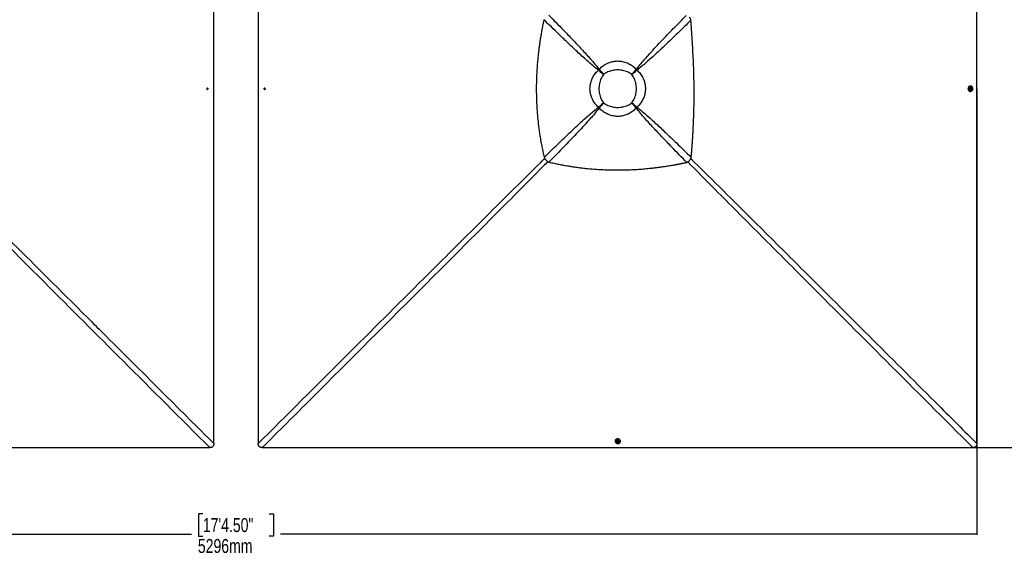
# Model space of a CAD drawing. Header units: millimetres. Extents: x 20 to 19631, y 28 to 16288.
# Tile 64 of 124: x 4621 to 11660, y 9194 to 13040. Entities that reach past the tile are written whole.
import ezdxf

# ---------------------------------------------------------------- set-up
doc = ezdxf.new("R2010")
doc.units = ezdxf.units.MM
doc.header["$LTSCALE"] = 2
doc.layers.add('COMPONENT_GEOMETRY', color=7, linetype='Continuous')
doc.styles.add('SLDTEXTSTYLE0', font='TXT', dxfattribs={"width": 0.75})
doc.dimstyles.new('SLDDIMSTYLE0', dxfattribs={"dimtxt": 100, "dimasz": 6.604, "dimexe": 0, "dimexo": 0.0625, "dimgap": 25, "dimtad": 0, "dimtih": 1, "dimtoh": 1, "dimdec": 0, "dimrnd": 1e-09, "dimzin": 12, "dimdsep": 46, "dimtxsty": 'SLDTEXTSTYLE0', "dimsah": 1, "dimcen": 0.09, "dimadec": 0, "dimazin": 3, "dimtfac": 1, "dimtdec": 0, "dimtofl": 0, "dimtmove": 0, "dimatfit": 3, "dimfxl": 1, "dimfrac": 2, "dimtolj": 1, "dimtzin": 12, "dimarcsym": 0})
doc.dimstyles.new('SLDDIMSTYLE1', dxfattribs={"dimtxt": 100, "dimasz": 6.604, "dimexe": 0, "dimexo": 0.0625, "dimgap": 25, "dimtad": 0, "dimtih": 1, "dimtoh": 1, "dimdec": 1, "dimrnd": 1e-09, "dimzin": 12, "dimdsep": 46, "dimtxsty": 'SLDTEXTSTYLE0', "dimsah": 1, "dimcen": 0.09, "dimadec": 0, "dimazin": 3, "dimtfac": 1, "dimtdec": 1, "dimtofl": 0, "dimtmove": 0, "dimatfit": 3, "dimfxl": 1, "dimfrac": 2, "dimtolj": 1, "dimtzin": 12, "dimarcsym": 0})

# ---------------------------------------------------------------- blocks, each defined once
blk = doc.blocks.new('_D')
at = {"layer": 'COMPONENT_GEOMETRY', "color": 7}
for p, q in [((8897.8, 15116), (12188.9, 15116)), ((12182.6, 15116), (12182.6, 12711.8)), ((11982.5, 12691.5), (11952, 12691.5)), ((11952, 12691.5), (11952, 12532.7)), ((12382.7, 12691.5), (12413.1, 12691.5)), ((12413.1, 12691.5), (12413.1, 12532.7)), ((11952, 12532.7), (11982.5, 12532.7)), ((12413.1, 12532.7), (12382.7, 12532.7)), ((12182.6, 9978.9), (12182.6, 12383.1)), ((8897.8, 9978.9), (12188.9, 9978.9))]:
    blk.add_line(p, q, dxfattribs=at)
for points in [[(12182.6, 15116), (12181.6, 15109.4), (12183.6, 15109.4)], [(12182.6, 9978.9), (12183.6, 9985.5), (12181.6, 9985.5)]]:
    blk.add_solid(points, dxfattribs=at)
at = {"layer": 'COMPONENT_GEOMETRY', "color": 7, "char_height": 100, "attachment_point": 1, "style": 'SLDTEXTSTYLE0'}
for s, insert in [('8\'5.12"', (11982.5, 12661.6)), ('2569mm', (11909.8, 12512))]:
    blk.add_mtext(s, dxfattribs=dict(at, insert=insert))
blk = doc.blocks.new('_D_1')
at = {"layer": 'COMPONENT_GEOMETRY', "color": 7}
for p, q in [((872, 12544.9), (872, 9354.5)), ((11463.9, 12544.9), (11463.9, 9354.5)), ((5930.9, 9504.9), (5900.5, 9504.9)), ((5900.5, 9504.9), (5900.5, 9346.1)), ((6404.9, 9504.9), (6435.4, 9504.9)), ((6435.4, 9504.9), (6435.4, 9346.1)), ((872, 9360.9), (5849.7, 9360.9)), ((5900.5, 9346.1), (5930.9, 9346.1)), ((6435.4, 9346.1), (6404.9, 9346.1)), ((11463.9, 9360.9), (6486.2, 9360.9))]:
    blk.add_line(p, q, dxfattribs=at)
for points in [[(872, 9360.9), (878.6, 9359.9), (878.6, 9361.9)], [(11463.9, 9360.9), (11457.3, 9361.9), (11457.3, 9359.9)]]:
    blk.add_solid(points, dxfattribs=at)
at = {"layer": 'COMPONENT_GEOMETRY', "color": 7, "char_height": 100, "attachment_point": 1, "style": 'SLDTEXTSTYLE0'}
for s, insert in [('17\'4.50"', (5930.9, 9475.1)), ('5296mm', (5895.2, 9325.4))]:
    blk.add_mtext(s, dxfattribs=dict(at, insert=insert))
blk = doc.blocks.new('_D_2')
at = {"layer": 'COMPONENT_GEOMETRY', "color": 7}
for p, q in [((7072.8, 16178.8), (13410.4, 16178.8)), ((13404, 16178.8), (13404, 13243.2)), ((13167, 13222.9), (13136.6, 13222.9)), ((13136.6, 13222.9), (13136.6, 13064.1)), ((13641.1, 13222.9), (13671.5, 13222.9)), ((13671.5, 13222.9), (13671.5, 13064.1)), ((13136.6, 13064.1), (13167, 13064.1)), ((13671.5, 13064.1), (13641.1, 13064.1)), ((13404, 9978.9), (13404, 12914.5)), ((8897.8, 9978.9), (13410.4, 9978.9))]:
    blk.add_line(p, q, dxfattribs=at)
for points in [[(13404, 16178.8), (13403, 16172.2), (13405.1, 16172.2)], [(13404, 9978.9), (13405.1, 9985.5), (13403, 9985.5)]]:
    blk.add_solid(points, dxfattribs=at)
at = {"layer": 'COMPONENT_GEOMETRY', "color": 7, "char_height": 100, "attachment_point": 1, "style": 'SLDTEXTSTYLE0'}
for s, insert in [('10\'2.05"', (13167, 13193)), ('3100mm', (13131.3, 13043.4))]:
    blk.add_mtext(s, dxfattribs=dict(at, insert=insert))

msp = doc.modelspace()

# ---------------------------------------------------------------- linework, layer by layer
at = {"color": 7, "linetype": 'Continuous', "lineweight": 25}
for p, q in [((8759.7, 12678.08), (8758.56, 12678.99)), ((8764.68, 12683.06), (8763.77, 12684.19)), ((9021.7, 12675.11), (9021.7, 12675.11)), ((9025.1, 12671.71), (9025.09, 12671.71)), ((9028.07, 12683.07), (9028.98, 12684.21)), ((9033.06, 12678.09), (9034.2, 12679)), ((8795.08, 12647.67), (8795.08, 12647.67)), ((8997.66, 12647.67), (8997.66, 12647.67)), ((5960.34, 12544.22), (5960.59, 12547.68)), ((5962.84, 12542.25), (5960.34, 12544.22)), ((5960.59, 12547.68), (5963.33, 12549.16)), ((5962.71, 12542.99), (5962.23, 12542.73)), ((5962.44, 12548.68), (5963.09, 12548.17)), ((5964.09, 12543.73), (5962.71, 12542.99)), ((5965.59, 12543.73), (5962.84, 12542.25)), ((5963.09, 12548.17), (5964.34, 12547.18)), ((5963.33, 12549.16), (5965.83, 12547.18)), ((5964.21, 12545.45), (5964.09, 12543.73)), ((5964.09, 12543.73), (5965.59, 12543.73)), ((5964.34, 12547.18), (5964.21, 12545.45)), ((5964.34, 12547.18), (5965.83, 12547.18)), ((5965.83, 12547.18), (5965.59, 12543.73)), ((6370.03, 12544.22), (6370.28, 12547.67)), ((6372.53, 12542.25), (6370.03, 12544.22)), ((6371.53, 12544.22), (6370.03, 12544.22)), ((6370.28, 12547.67), (6373.03, 12549.16)), ((6371.78, 12547.67), (6370.28, 12547.67)), ((6371.53, 12544.22), (6371.65, 12545.94)), ((6372.78, 12543.23), (6371.53, 12544.22)), ((6371.65, 12545.94), (6371.78, 12547.67)), ((6371.78, 12547.67), (6373.15, 12548.41)), ((6375.28, 12543.74), (6372.53, 12542.25)), ((6373.42, 12542.73), (6372.78, 12543.23)), ((6373.03, 12549.16), (6375.53, 12547.19)), ((6373.15, 12548.41), (6373.64, 12548.68)), ((6375.53, 12547.19), (6375.28, 12543.74)), ((11418.64, 12564.5), (11416.97, 12564.5)), ((11418.56, 12544.23), (11418.81, 12547.68)), ((11421.06, 12542.26), (11418.56, 12544.23)), ((11419.03, 12555.2), (11418.66, 12555.2)), ((11418.71, 12536.2), (11419.07, 12536.2)), ((11418.81, 12547.68), (11421.56, 12549.16)), ((11420.95, 12542.99), (11420.46, 12542.73)), ((11420.67, 12548.68), (11421.32, 12548.17)), ((11422.33, 12543.73), (11420.95, 12542.99)), ((11423.82, 12543.74), (11421.06, 12542.26)), ((11421.32, 12548.17), (11422.57, 12547.19)), ((11421.56, 12549.16), (11424.06, 12547.19)), ((11422.45, 12545.46), (11422.33, 12543.73)), ((11422.33, 12543.73), (11423.82, 12543.74)), ((11422.57, 12547.19), (11422.45, 12545.46)), ((11422.57, 12547.19), (11424.06, 12547.19)), ((11424.06, 12547.19), (11423.82, 12543.74)), ((11417.06, 12526.9), (11418.73, 12526.9)), ((8759.68, 12414.68), (8758.55, 12413.77)), ((8764.67, 12409.69), (8763.76, 12408.56)), ((8767.65, 12421.06), (8767.65, 12421.06)), ((8771.05, 12417.66), (8771.04, 12417.66)), ((8795.08, 12445.1), (8795.08, 12445.1)), ((8997.66, 12445.1), (8997.66, 12445.1)), ((9028.08, 12409.68), (9028.99, 12408.54)), ((9033.07, 12414.67), (9034.21, 12413.76)), ((8384.41, 12034.65), (8384.3, 12034.76)), ((8878.26, 10025.78), (8878.25, 10024.11)), ((8887.55, 10024.09), (8887.55, 10023.73)), ((8893.59, 10021.69), (8895.56, 10024.19)), ((8895.08, 10018.94), (8893.59, 10021.69)), ((8894.34, 10021.8), (8894.07, 10022.3)), ((8895.08, 10020.43), (8894.34, 10021.8)), ((8895.08, 10020.43), (8895.08, 10018.94)), ((8896.81, 10020.3), (8895.08, 10020.43)), ((8898.53, 10018.69), (8895.08, 10018.94)), ((8895.56, 10024.19), (8899.01, 10023.94)), ((8898.53, 10020.18), (8896.81, 10020.3)), ((8899.52, 10021.43), (8898.53, 10020.18)), ((8900.5, 10021.19), (8898.53, 10018.69)), ((8898.53, 10020.18), (8898.53, 10018.69)), ((8899.01, 10023.94), (8900.5, 10021.19)), ((8900.02, 10022.07), (8899.52, 10021.43)), ((8906.55, 10023.68), (8906.55, 10024.04)), ((8915.85, 10024.02), (8915.86, 10025.69))]:
    msp.add_line(p, q, dxfattribs=at)
at = {"color": 8, "linetype": 'Continuous', "lineweight": 25}
for p, q in [((8767.66, 12671.7), (8759.98, 12678.35)), ((8764.4, 12682.78), (8771.05, 12675.1)), ((9021.7, 12675.11), (9028.35, 12682.79)), ((9032.79, 12678.36), (9025.1, 12671.71)), ((8759.93, 12414.43), (8767.65, 12421.06)), ((8771.04, 12417.66), (8764.4, 12409.97)), ((9028.36, 12409.96), (9021.7, 12417.65)), ((9025.11, 12421.05), (9032.79, 12414.39))]:
    msp.add_line(p, q, dxfattribs=at)
at = {"color": 7, "linetype": 'Continuous', "lineweight": 25, "flags": 128}
for points in [[(11463.87, 12547.45), (11463.87, 13188.05), (11463.89, 13828.64), (11463.92, 14458), (11463.96, 15087.35)], [(6009.13, 12547.45), (6009.14, 13188.05), (6009.15, 13828.64), (6009.18, 14458.01), (6009.21, 15031.36)], [(6326.65, 15031.36), (6326.69, 14458.01), (6326.71, 13828.64), (6326.73, 13188.05), (6326.74, 12547.45)], [(5967.24, 12545.31), (5967.05, 12547.16), (5966.26, 12548.78), (5964.99, 12549.93), (5963.43, 12550.44), (5961.81, 12550.23), (5960.39, 12549.33), (5959.38, 12547.88), (5958.93, 12546.09), (5959.12, 12544.25), (5959.91, 12542.63), (5961.18, 12541.48), (5962.75, 12540.97), (5964.36, 12541.18), (5965.78, 12542.08), (5966.79, 12543.53), (5967.24, 12545.31)], [(5962.17, 12542.78), (5962.39, 12542.84), (5962.71, 12542.99)], [(6009.22, 10007.53), (6009.2, 10322.21), (6009.18, 10636.89), (6009.17, 10951.57), (6009.15, 11266.25), (6009.14, 11586.55), (6009.14, 11906.85), (6009.13, 12227.15), (6009.13, 12547.45)], [(6326.74, 12547.45), (6326.73, 11906.85), (6326.71, 11266.25), (6326.69, 10636.89), (6326.65, 10007.53)], [(6368.63, 12546.09), (6368.81, 12544.25), (6369.6, 12542.63), (6370.88, 12541.48), (6372.44, 12540.97), (6374.06, 12541.18), (6375.48, 12542.09), (6376.49, 12543.54), (6376.93, 12545.32), (6376.75, 12547.16), (6375.96, 12548.78), (6374.68, 12549.93), (6373.12, 12550.44), (6371.51, 12550.23), (6370.08, 12549.32), (6369.07, 12547.87), (6368.63, 12546.09)], [(6373.7, 12548.63), (6373.47, 12548.56), (6373.15, 12548.41)], [(11416.97, 12564.5), (11416.32, 12564.48), (11413.11, 12563.97), (11410.05, 12562.75), (11407.27, 12560.88), (11404.85, 12558.43), (11402.9, 12555.48), (11401.5, 12552.16), (11400.69, 12548.59), (11400.51, 12544.91), (11400.97, 12541.27), (11402.04, 12537.79), (11403.68, 12534.61), (11405.84, 12531.86), (11408.43, 12529.64), (11411.35, 12528.04), (11414.48, 12527.12), (11417.06, 12526.9)], [(11422.59, 12527.43), (11425.65, 12528.65), (11428.44, 12530.52), (11430.85, 12532.97), (11432.8, 12535.92), (11434.2, 12539.24), (11435.01, 12542.81), (11435.19, 12546.49), (11434.74, 12550.14), (11433.67, 12553.61), (11432.02, 12556.79), (11429.86, 12559.54), (11427.27, 12561.76), (11424.36, 12563.36), (11421.22, 12564.28), (11417.99, 12564.49), (11414.78, 12563.97), (11411.73, 12562.76), (11408.94, 12560.89), (11406.52, 12558.43), (11404.58, 12555.49), (11403.17, 12552.17), (11402.36, 12548.6), (11402.18, 12544.92), (11402.64, 12541.27), (11403.71, 12537.79), (11405.35, 12534.62), (11407.51, 12531.87), (11410.1, 12529.65), (11413.02, 12528.05), (11416.15, 12527.13), (11419.39, 12526.92), (11422.59, 12527.43)], [(11418.66, 12555.2), (11416.54, 12554.89), (11414.44, 12553.89), (11412.66, 12552.28), (11411.33, 12550.19), (11410.54, 12547.76), (11410.35, 12545.19), (11410.79, 12542.65), (11411.8, 12540.33), (11413.33, 12538.42), (11415.26, 12537.04), (11417.44, 12536.31), (11418.71, 12536.2)], [(11426.75, 12549.36), (11426.51, 12549.96), (11425.22, 12552.09), (11423.48, 12553.75), (11421.41, 12554.81), (11419.16, 12555.2), (11416.9, 12554.89), (11414.81, 12553.89), (11413.03, 12552.28), (11411.69, 12550.19), (11410.9, 12547.77), (11410.72, 12545.19), (11411.15, 12542.65), (11412.17, 12540.33), (11413.7, 12538.42), (11415.62, 12537.04), (11417.8, 12536.31), (11420.08, 12536.27), (11422.27, 12536.94), (11424.23, 12538.25), (11425.8, 12540.12), (11426.77, 12542.09)], [(11425.47, 12545.32), (11425.29, 12547.16), (11424.49, 12548.78), (11423.22, 12549.93), (11421.65, 12550.44), (11420.04, 12550.23), (11418.61, 12549.33), (11417.6, 12547.88), (11417.15, 12546.1), (11417.34, 12544.26), (11418.13, 12542.64), (11419.41, 12541.48), (11420.97, 12540.98), (11422.59, 12541.19), (11424.01, 12542.09), (11425.03, 12543.54), (11425.47, 12545.32)], [(11420.4, 12542.78), (11420.63, 12542.85), (11420.95, 12542.99)], [(11463.96, 10007.55), (11463.92, 10636.9), (11463.89, 11266.25), (11463.87, 11906.85), (11463.87, 12547.45)], [(8915.86, 10025.69), (8915.84, 10026.44), (8915.32, 10029.64), (8914.1, 10032.7), (8912.22, 10035.49), (8909.77, 10037.9), (8906.82, 10039.85), (8903.5, 10041.25), (8899.93, 10042.06), (8896.25, 10042.24), (8892.6, 10041.79), (8889.12, 10040.72), (8885.95, 10039.07), (8883.2, 10036.91), (8880.99, 10034.33), (8879.39, 10031.41), (8878.48, 10028.27), (8878.26, 10025.78)], [(8878.79, 10020.16), (8880.01, 10017.11), (8881.88, 10014.32), (8884.34, 10011.9), (8887.29, 10009.96), (8890.61, 10008.55), (8894.18, 10007.74), (8897.86, 10007.56), (8901.51, 10008.02), (8904.99, 10009.09), (8908.16, 10010.73), (8910.9, 10012.89), (8913.12, 10015.48), (8914.71, 10018.4), (8915.63, 10021.53), (8915.83, 10024.77), (8915.32, 10027.97), (8914.09, 10031.03), (8912.22, 10033.82), (8909.76, 10036.23), (8906.81, 10038.18), (8903.49, 10039.58), (8899.92, 10040.39), (8896.24, 10040.57), (8892.59, 10040.12), (8889.12, 10039.05), (8885.94, 10037.4), (8883.2, 10035.24), (8880.99, 10032.65), (8879.39, 10029.74), (8878.47, 10026.6), (8878.27, 10023.37), (8878.79, 10020.16)], [(8906.55, 10024.04), (8906.23, 10026.21), (8905.23, 10028.31), (8903.62, 10030.09), (8901.53, 10031.43), (8899.1, 10032.22), (8896.52, 10032.4), (8893.98, 10031.97), (8891.67, 10030.95), (8889.76, 10029.42), (8888.39, 10027.49), (8887.66, 10025.31), (8887.55, 10024.09)], [(8900.67, 10015.98), (8901.31, 10016.24), (8903.45, 10017.53), (8905.1, 10019.27), (8906.16, 10021.35), (8906.55, 10023.59), (8906.23, 10025.85), (8905.23, 10027.95), (8903.62, 10029.73), (8901.53, 10031.06), (8899.1, 10031.85), (8896.52, 10032.04), (8893.98, 10031.61), (8891.67, 10030.59), (8889.76, 10029.06), (8888.39, 10027.13), (8887.66, 10024.95), (8887.62, 10022.68), (8888.29, 10020.48), (8889.61, 10018.52), (8891.47, 10016.95), (8893.4, 10016)], [(8896.66, 10017.28), (8898.5, 10017.47), (8900.12, 10018.26), (8901.27, 10019.53), (8901.78, 10021.1), (8901.57, 10022.72), (8900.66, 10024.14), (8899.21, 10025.15), (8897.43, 10025.6), (8895.59, 10025.41), (8893.97, 10024.62), (8892.82, 10023.35), (8892.31, 10021.78), (8892.52, 10020.16), (8893.43, 10018.74), (8894.88, 10017.73), (8896.66, 10017.28)], [(8894.12, 10022.36), (8894.19, 10022.12), (8894.34, 10021.8)], [(3440.56, 9978.88), (4081.16, 9978.88), (4721.76, 9978.86), (5351.11, 9978.83), (5980.46, 9978.8)], [(6355.4, 9978.8), (6984.76, 9978.83), (7614.11, 9978.86), (8254.71, 9978.88), (8895.3, 9978.88)], [(8895.3, 9978.88), (9535.9, 9978.88), (10176.5, 9978.86), (10805.85, 9978.83), (11435.2, 9978.8)]]:
    msp.add_lwpolyline(points, dxfattribs=at)
at = {"color": 7, "linetype": 'Continuous', "lineweight": 25}
for centre, radius, start, end in [((8940.64, 12502.11), 253.85, 134.168895, 135.831105), ((8933.86, 12508.89), 242.81, 134.168895, 135.831105), ((8886.41, 12556.35), 165.55, 134.168895, 135.831105), ((8906.38, 12556.4), 165.49, 44.167458, 45.831732), ((8906.44, 12556.36), 165.49, 44.189925, 45.854375), ((8859.03, 12508.9), 242.71, 44.189925, 45.854375), ((8852.25, 12502.13), 253.75, 44.189925, 45.854375), ((5961.53, 12546.21), 2.5, 51.490505, 72.408142), ((5961.2, 12545.6), 3.02, 300.159324, 357.30967), ((5961.06, 12545.74), 3.17, 354.915321, 50.168942), ((5958.52, 12545.69), 10.63, 355.896882, 20.898483), ((5958.52, 12545.69), 10.63, 339.383271, 355.896882), ((6377.34, 12545.69), 10.63, 175.897209, 200.616729), ((6377.34, 12545.69), 10.63, 159.101517, 175.897209), ((6374.8, 12545.66), 3.16, 174.900197, 230.208639), ((6374.67, 12545.8), 3.02, 120.21712, 177.297031), ((6374.33, 12545.18), 2.49, 231.546356, 252.210173), ((11419.77, 12546.21), 2.5, 51.532823, 72.582935), ((11419.44, 12545.6), 3.02, 300.104404, 357.289948), ((11419.3, 12545.74), 3.16, 354.918237, 50.225388), ((11416.77, 12545.7), 10.63, 355.89078, 20.138614), ((11416.77, 12545.7), 10.63, 340.14474, 355.89078), ((8940.63, 12590.5), 253.75, 224.145625, 225.810075), ((8933.85, 12583.73), 242.71, 224.145625, 225.810075), ((8886.36, 12536.37), 165.49, 224.168268, 225.832542), ((8886.39, 12536.32), 165.49, 224.145625, 225.810075), ((8906.45, 12536.31), 165.42, 314.166692, 315.833308), ((8859.04, 12583.72), 242.62, 314.166692, 315.833308), ((8852.27, 12590.49), 253.65, 314.166692, 315.833308), ((8897.06, 10025.98), 10.63, 249.861386, 265.891314), ((8896.95, 10023.32), 3.02, 210.162125, 267.277605), ((8897.06, 10025.98), 10.63, 265.891314, 289.85526), ((8897.09, 10023.45), 3.16, 264.903399, 320.265117), ((8897.56, 10022.98), 2.5, 321.58858, 342.384701)]:
    msp.add_arc(centre, radius, start, end, dxfattribs=at)
for points, knots in [([(8368.61, 13039.95), (8368.15, 13037.81), (8367.16, 13033.09), (8365.56, 13025.39), (8363.73, 13016.44), (8361.82, 13006.92), (8360.01, 12997.75), (8358.41, 12989.5), (8357.08, 12982.52), (8355.94, 12976.46), (8354.95, 12971.19), (8353.31, 12962.26), (8351.12, 12950.09), (8348.33, 12934.04), (8345.68, 12918.24), (8343.13, 12902.33), (8340.2, 12883.34), (8337, 12861.44), (8333.67, 12836.73), (8329.98, 12807.18), (8326.17, 12772.81), (8322.51, 12733.75), (8319.28, 12691.79), (8316.68, 12646.75), (8314.95, 12598.47), (8314.26, 12550.96), (8314.62, 12499.68), (8316.36, 12444.38), (8319.88, 12384.76), (8325.13, 12324.63), (8331.08, 12273.53), (8336.96, 12231.38), (8342.13, 12198.21), (8348, 12164.25), (8354.68, 12129.27), (8362.25, 12092.85), (8368.01, 12068.16), (8370.97, 12055.46)], [0, 0, 0, 0, 0.0066311, 0.0145572, 0.0237908, 0.0342333, 0.0438975, 0.0520343, 0.0596436, 0.0653695, 0.0706973, 0.0758489, 0.0927927, 0.108069, 0.1250911, 0.1412089, 0.1567762, 0.1831699, 0.208079, 0.2321399, 0.2731666, 0.3125487, 0.3506768, 0.4003262, 0.4488408, 0.4965961, 0.5438675, 0.6037328, 0.6637148, 0.7243033, 0.7860831, 0.8191459, 0.8529282, 0.8875307, 0.9233335, 0.960579, 1, 1, 1, 1]), ([(8758.56, 12678.99), (8746.1, 12688.82), (8721.17, 12708.49), (8685.25, 12739.67), (8649.75, 12771.41), (8602.95, 12814.49), (8545.03, 12869.12), (8463.01, 12947.87), (8404.39, 13005.05), (8368.61, 13039.95)], [0, 0, 0, 0, 0.0895505, 0.1791159, 0.2688698, 0.3586256, 0.5384695, 0.7183323, 1, 1, 1, 1]), ([(8404.85, 13072.05), (8439.06, 13036.97), (8495.5, 12979.09), (8573.48, 12897.88), (8628.03, 12840.06), (8671.07, 12793.3), (8702.87, 12757.75), (8734.14, 12721.74), (8753.89, 12696.71), (8763.77, 12684.19)], [0, 0, 0, 0, 0.277695, 0.4581314, 0.6385805, 0.7288749, 0.8191674, 0.9095913, 1, 1, 1, 1]), ([(9028.98, 12684.21), (9037.99, 12695.67), (9056, 12718.61), (9084.45, 12751.7), (9118.34, 12789.76), (9157.78, 12832.75), (9217.85, 12896.63), (9293.82, 12975.85), (9355.18, 13038.83), (9385.86, 13070.31)], [0, 0, 0, 0, 0.0830759, 0.1661805, 0.249283, 0.3742529, 0.4992254, 0.7496044, 1, 1, 1, 1]), ([(9419.98, 13036.19), (9388.59, 13005.56), (9325.81, 12944.29), (9246.8, 12868.37), (9183.04, 12808.31), (9140.04, 12768.78), (9101.92, 12734.76), (9068.72, 12706.16), (9045.7, 12688.05), (9034.2, 12679)], [0, 0, 0, 0, 0.2498244, 0.4996596, 0.6246518, 0.7496414, 0.8331026, 0.9165658, 1, 1, 1, 1]), ([(9419.98, 13036.19), (9419.62, 13037.55), (9418.92, 13040.21), (9417.52, 13044.03), (9415.51, 13048.44), (9412.58, 13053.4), (9409.61, 13056.68), (9408.1, 13058.34)], [0, 0, 0, 0, 0.1652591, 0.3248597, 0.4794964, 0.7365719, 1, 1, 1, 1]), ([(9421.72, 12055.21), (9422.66, 12065.92), (9424.48, 12086.62), (9426.93, 12116.81), (9429.1, 12145.42), (9431.05, 12172.87), (9432.8, 12199.45), (9434.38, 12225.29), (9436.17, 12257.28), (9438.04, 12295.17), (9439.8, 12338.81), (9441.29, 12385.96), (9442.38, 12436.66), (9442.92, 12490.93), (9442.86, 12544.1), (9442.12, 12605.07), (9440.4, 12673.63), (9437.42, 12749.57), (9433.63, 12823.82), (9429.27, 12896.35), (9424.61, 12966.94), (9421.51, 13013.35), (9419.98, 13036.19)], [0, 0, 0, 0, 0.032848, 0.0634837, 0.0925205, 0.1204906, 0.147532, 0.1738828, 0.199574, 0.2453768, 0.2897483, 0.3329773, 0.3894376, 0.4446269, 0.4987034, 0.5518212, 0.6308141, 0.7081334, 0.7838893, 0.8578773, 0.9300475, 1, 1, 1, 1]), ([(8763.77, 12684.19), (8767.55, 12688.18), (8775.15, 12696.18), (8787.9, 12707), (8801.69, 12716.82), (8814.25, 12724.06), (8826.47, 12729.95), (8838.21, 12734.66), (8852.03, 12738.93), (8866.33, 12742.07), (8881.19, 12744.03), (8896.76, 12744.72), (8912.96, 12743.95), (8929.6, 12741.55), (8946.19, 12737.49), (8958.88, 12733), (8970.69, 12727.93), (8981.63, 12722.42), (8994.88, 12714.25), (9007.52, 12704.85), (9018.98, 12694.81), (9025.81, 12687.58), (9028.98, 12684.21)], [0, 0, 0, 0, 0.0549654, 0.1103337, 0.1670482, 0.224263, 0.2551231, 0.3027014, 0.3506043, 0.3995436, 0.4488461, 0.5000386, 0.5550193, 0.6105173, 0.6676717, 0.7254012, 0.744923, 0.7961467, 0.8477565, 0.9005364, 0.9536985, 1, 1, 1, 1]), ([(8758.55, 12413.77), (8754.56, 12417.56), (8746.56, 12425.15), (8735.75, 12437.91), (8725.92, 12451.7), (8718.68, 12464.25), (8712.8, 12476.47), (8708.09, 12488.2), (8703.82, 12502.02), (8700.68, 12516.33), (8698.73, 12531.18), (8698.04, 12546.75), (8698.81, 12562.95), (8701.2, 12579.59), (8705.27, 12596.18), (8709.75, 12608.88), (8714.82, 12620.68), (8720.33, 12631.62), (8728.5, 12644.87), (8737.91, 12657.52), (8747.95, 12668.98), (8755.19, 12675.81), (8758.56, 12678.99)], [0, 0, 0, 0, 0.0549654, 0.1103338, 0.1670488, 0.2242641, 0.2550707, 0.3026498, 0.3505537, 0.399494, 0.4487973, 0.4999722, 0.5549529, 0.610451, 0.6676055, 0.7253351, 0.7448706, 0.7960986, 0.8477126, 0.900497, 0.9536637, 1, 1, 1, 1]), ([(8795.08, 12647.67), (8790.87, 12651.24), (8782.49, 12658.33), (8770.2, 12668.88), (8762.43, 12675.63), (8758.56, 12678.99)], [0, 0, 0, 0, 0.3362917, 0.6695387, 1, 1, 1, 1]), ([(8795.08, 12647.67), (8791, 12651.13), (8782.88, 12658.02), (8770.97, 12668.27), (8763.45, 12674.82), (8759.7, 12678.08)], [0, 0, 0, 0, 0.3362927, 0.6695399, 1, 1, 1, 1]), ([(8763.77, 12684.19), (8767.13, 12680.32), (8773.87, 12672.56), (8784.42, 12660.26), (8791.52, 12651.88), (8795.08, 12647.67)], [0, 0, 0, 0, 0.3304613, 0.6637083, 1, 1, 1, 1]), ([(8764.68, 12683.06), (8767.94, 12679.31), (8774.49, 12671.78), (8784.73, 12659.87), (8791.62, 12651.75), (8795.08, 12647.67)], [0, 0, 0, 0, 0.3304601, 0.6637073, 1, 1, 1, 1]), ([(8997.66, 12647.67), (8992.8, 12651.17), (8983.06, 12658.2), (8966.95, 12666.33), (8950.05, 12672.71), (8932.49, 12677.15), (8914.52, 12679.79), (8896.38, 12680.67), (8878.23, 12679.8), (8860.27, 12677.15), (8842.7, 12672.71), (8825.8, 12666.33), (8809.68, 12658.2), (8799.94, 12651.18), (8795.08, 12647.67)], [0, 0, 0, 0, 0.0828307, 0.1660046, 0.2489163, 0.332505, 0.4163309, 0.4999634, 0.5835994, 0.6674288, 0.7510208, 0.8339534, 0.9171485, 1, 1, 1, 1]), ([(8997.66, 12647.67), (9001.22, 12651.88), (9008.32, 12660.27), (9018.88, 12672.56), (9025.62, 12680.34), (9028.98, 12684.21)], [0, 0, 0, 0, 0.3362932, 0.6695402, 1, 1, 1, 1]), ([(8997.66, 12647.67), (9001.12, 12651.75), (9008.01, 12659.88), (9018.26, 12671.79), (9024.81, 12679.32), (9028.07, 12683.07)], [0, 0, 0, 0, 0.3362943, 0.6695413, 1, 1, 1, 1]), ([(9034.19, 12678.99), (9030.32, 12675.64), (9022.55, 12668.89), (9010.26, 12658.34), (9001.87, 12651.24), (8997.66, 12647.67)], [0, 0, 0, 0, 0.3304655, 0.6637123, 1, 1, 1, 1]), ([(9033.06, 12678.08), (9029.31, 12674.82), (9021.78, 12668.27), (9009.86, 12658.03), (9001.74, 12651.13), (8997.66, 12647.67)], [0, 0, 0, 0, 0.33046431, 0.66371126, 1, 1, 1, 1]), ([(9034.2, 12679), (9038.18, 12675.21), (9046.19, 12667.62), (9057, 12654.87), (9066.83, 12641.08), (9074.08, 12628.52), (9079.97, 12616.29), (9084.69, 12604.55), (9088.96, 12590.73), (9092.09, 12576.42), (9094.05, 12561.57), (9094.74, 12545.99), (9093.97, 12529.79), (9091.58, 12513.16), (9087.51, 12496.57), (9083.02, 12483.87), (9077.95, 12472.07), (9072.45, 12461.13), (9064.28, 12447.88), (9054.87, 12435.24), (9044.83, 12423.77), (9037.59, 12416.94), (9034.21, 12413.76)], [0, 0, 0, 0, 0.0549575, 0.110318, 0.1670243, 0.224231, 0.2551609, 0.3027292, 0.3506222, 0.3995513, 0.4488435, 0.5000386, 0.5550115, 0.6105017, 0.6676482, 0.7253698, 0.7448852, 0.7960994, 0.8476997, 0.90047, 0.9536225, 1, 1, 1, 1]), ([(8795.08, 12647.67), (8791.58, 12642.81), (8784.55, 12633.07), (8776.42, 12616.96), (8770.04, 12600.06), (8765.6, 12582.49), (8762.96, 12564.52), (8762.09, 12546.38), (8762.96, 12528.23), (8765.61, 12510.27), (8770.05, 12492.7), (8776.43, 12475.8), (8784.56, 12459.69), (8791.58, 12449.95), (8795.08, 12445.1)], [0, 0, 0, 0, 0.08285149, 0.16604664, 0.24897917, 0.33257125, 0.41640062, 0.50003657, 0.58366908, 0.66749499, 0.75108371, 0.83399536, 0.91716933, 1, 1, 1, 1]), ([(8997.66, 12445.1), (9001.16, 12449.96), (9008.18, 12459.69), (9016.31, 12475.81), (9022.69, 12492.7), (9027.13, 12510.27), (9029.77, 12528.23), (9030.65, 12546.38), (9029.77, 12564.52), (9027.13, 12582.48), (9022.7, 12600.05), (9016.32, 12616.95), (9008.19, 12633.07), (9001.16, 12642.81), (8997.66, 12647.67)], [0, 0, 0, 0, 0.0828376, 0.1660188, 0.2489376, 0.3325193, 0.4163379, 0.4999634, 0.5835923, 0.6674145, 0.7509995, 0.8339392, 0.9171415, 1, 1, 1, 1]), ([(8370.97, 12055.46), (8402.51, 12086.19), (8465.58, 12147.65), (8544.96, 12223.8), (8609.02, 12284.06), (8652.22, 12323.71), (8690.51, 12357.84), (8723.87, 12386.53), (8746.99, 12404.69), (8758.55, 12413.77)], [0, 0, 0, 0, 0.2498248, 0.4996602, 0.6246523, 0.7496417, 0.8331029, 0.916566, 1, 1, 1, 1]), ([(8763.76, 12408.56), (8754.71, 12397.06), (8736.61, 12374.05), (8708.01, 12340.86), (8673.95, 12302.69), (8634.32, 12259.57), (8573.95, 12195.5), (8497.6, 12116.04), (8435.95, 12052.89), (8405.12, 12021.31)], [0, 0, 0, 0, 0.0830755, 0.1661799, 0.2492822, 0.3742524, 0.4992252, 0.7496044, 1, 1, 1, 1]), ([(8758.55, 12413.77), (8762.42, 12417.13), (8770.19, 12423.88), (8782.48, 12434.43), (8790.87, 12441.53), (8795.08, 12445.1)], [0, 0, 0, 0, 0.3304598, 0.6637068, 1, 1, 1, 1]), ([(8759.68, 12414.68), (8763.43, 12417.94), (8770.96, 12424.49), (8782.88, 12434.74), (8791, 12441.63), (8795.08, 12445.1)], [0, 0, 0, 0, 0.3304587, 0.6637057, 1, 1, 1, 1]), ([(8795.08, 12445.1), (8791.52, 12440.88), (8784.42, 12432.5), (8773.86, 12420.2), (8767.12, 12412.43), (8763.76, 12408.56)], [0, 0, 0, 0, 0.3362877, 0.6695345, 1, 1, 1, 1]), ([(9028.99, 12408.54), (9025.21, 12404.56), (9017.61, 12396.55), (9004.86, 12385.74), (8991.07, 12375.91), (8978.51, 12368.67), (8966.29, 12362.78), (8954.55, 12358.07), (8940.73, 12353.8), (8926.43, 12350.66), (8911.58, 12348.71), (8896, 12348.01), (8879.8, 12348.79), (8863.17, 12351.18), (8846.58, 12355.24), (8833.88, 12359.73), (8822.07, 12364.8), (8811.14, 12370.31), (8797.88, 12378.48), (8785.24, 12387.89), (8773.77, 12397.93), (8766.94, 12405.18), (8763.76, 12408.56)], [0, 0, 0, 0, 0.05495755, 0.11031809, 0.16702491, 0.22423215, 0.25510847, 0.3026777, 0.35057157, 0.39950164, 0.44879472, 0.49997224, 0.55494513, 0.61043536, 0.66758194, 0.72530366, 0.74483277, 0.79605128, 0.84765586, 0.90043068, 0.9535877, 1, 1, 1, 1]), ([(8795.08, 12445.1), (8791.62, 12441.02), (8784.73, 12432.89), (8774.48, 12420.98), (8767.93, 12413.45), (8764.67, 12409.7)], [0, 0, 0, 0, 0.3362888, 0.6695357, 1, 1, 1, 1]), ([(8795.08, 12445.1), (8799.94, 12441.59), (8809.68, 12434.57), (8825.8, 12426.44), (8842.7, 12420.06), (8860.27, 12415.62), (8878.24, 12412.98), (8896.38, 12412.11), (8914.52, 12412.98), (8932.48, 12415.63), (8950.05, 12420.06), (8966.95, 12426.44), (8983.06, 12434.57), (8992.8, 12441.59), (8997.66, 12445.1)], [0, 0, 0, 0, 0.0828585, 0.1660608, 0.2490005, 0.3325855, 0.4164077, 0.5000366, 0.5836621, 0.6674807, 0.7510624, 0.8339812, 0.9171624, 1, 1, 1, 1]), ([(9028.99, 12408.54), (9025.63, 12412.41), (9018.89, 12420.19), (9008.33, 12432.49), (9001.22, 12440.88), (8997.66, 12445.1)], [0, 0, 0, 0, 0.3304639, 0.6637107, 1, 1, 1, 1]), ([(8997.66, 12445.1), (9001.87, 12441.53), (9010.26, 12434.43), (9022.56, 12423.87), (9030.34, 12417.12), (9034.21, 12413.76)], [0, 0, 0, 0, 0.33628928, 0.66953603, 1, 1, 1, 1]), ([(8997.66, 12445.1), (9001.74, 12441.63), (9009.87, 12434.74), (9021.79, 12424.48), (9029.32, 12417.93), (9033.07, 12414.67)], [0, 0, 0, 0, 0.3362903, 0.6695372, 1, 1, 1, 1]), ([(9028.08, 12409.68), (9024.82, 12413.43), (9018.27, 12420.97), (9008.02, 12432.88), (9001.12, 12441.01), (8997.66, 12445.1)], [0, 0, 0, 0, 0.3304628, 0.6637096, 1, 1, 1, 1]), ([(9389.59, 12018.94), (9354.45, 12054.97), (9297.17, 12113.7), (9218.46, 12195.69), (9164.15, 12253.28), (9121.28, 12299.86), (9089.63, 12335.27), (9058.49, 12371.15), (9038.83, 12396.08), (9028.99, 12408.54)], [0, 0, 0, 0, 0.2839175, 0.4627989, 0.6416931, 0.7312098, 0.8207246, 0.9103698, 1, 1, 1, 1]), ([(9034.21, 12413.76), (9046.63, 12403.97), (9071.46, 12384.38), (9107.23, 12353.34), (9142.59, 12321.74), (9189.21, 12278.85), (9246.91, 12224.44), (9328.29, 12146.31), (9386.38, 12089.67), (9421.72, 12055.21)], [0, 0, 0, 0, 0.0897639, 0.1795426, 0.2695103, 0.35948, 0.5397535, 0.7200459, 1, 1, 1, 1]), ([(8370.97, 12055.46), (8371.76, 12053.57), (8373.33, 12049.84), (8376.41, 12044.48), (8379.98, 12039.37), (8382.87, 12036.29), (8384.3, 12034.76)], [0, 0, 0, 0, 0.248548, 0.4910203, 0.7467369, 1, 1, 1, 1]), ([(9389.59, 12018.94), (9391.56, 12019.74), (9395.44, 12021.3), (9400.94, 12024.53), (9406.05, 12028.45), (9410.1, 12032.57), (9413.2, 12036.51), (9415.55, 12040.1), (9418.87, 12046.15), (9420.51, 12051.37), (9421.72, 12055.21)], [0, 0, 0, 0, 0.1264787, 0.2490105, 0.3787287, 0.507737, 0.5912047, 0.6758374, 0.7620547, 1, 1, 1, 1]), ([(8384.41, 12034.65), (8385.94, 12033.22), (8389.03, 12030.34), (8395.79, 12025.51), (8401.42, 12022.97), (8405.12, 12021.31)], [0, 0, 0, 0, 0.253108, 0.5086806, 1, 1, 1, 1]), ([(8405.12, 12021.31), (8417.25, 12018.47), (8440.87, 12012.96), (8475.73, 12005.67), (8509.23, 11999.2), (8541.78, 11993.49), (8573.57, 11988.43), (8604.79, 11983.95), (8635.55, 11980), (8676.85, 11975.33), (8728.68, 11970.63), (8791.19, 11966.81), (8846.01, 11965.06), (8893.42, 11964.65), (8933.59, 11965.03), (8974.24, 11966.16), (9015.57, 11968.06), (9057.83, 11970.79), (9094.18, 11973.83), (9124.53, 11976.8), (9148.73, 11979.42), (9173.68, 11982.39), (9199.59, 11985.76), (9222.43, 11988.98), (9242.09, 11991.93), (9258.4, 11994.49), (9275.53, 11997.29), (9289.46, 11999.67), (9300.11, 12001.54), (9307.21, 12002.8), (9314.71, 12004.17), (9322.69, 12005.64), (9330.26, 12007.06), (9337.83, 12008.5), (9345.73, 12010.03), (9355.07, 12011.86), (9364.94, 12013.84), (9374.32, 12015.75), (9382.42, 12017.43), (9387.35, 12018.47), (9389.59, 12018.94)], [0, 0, 0, 0, 0.0376744, 0.0733454, 0.1076573, 0.1408366, 0.173241, 0.2049401, 0.2361659, 0.266948, 0.3305396, 0.3934096, 0.4561274, 0.4962194, 0.5366209, 0.577492, 0.6190796, 0.6616072, 0.7054231, 0.7292998, 0.7537277, 0.7789877, 0.8052209, 0.8327103, 0.8486975, 0.865302, 0.8825876, 0.9011495, 0.9080222, 0.915265, 0.9229518, 0.9310783, 0.93979, 0.9462363, 0.9543523, 0.9641226, 0.9750181, 0.9847567, 0.9930794, 1, 1, 1, 1]), ([(6009.22, 10007.53), (6009.15, 10005.58), (6009.02, 10001.68), (6007.9, 9996.52), (6006.2, 9992.2), (6004.13, 9988.72), (6001.44, 9985.67), (5997.36, 9982.48), (5992.1, 9980.21), (5986.04, 9978.97), (5982.32, 9978.86), (5980.46, 9978.8)], [0, 0, 0, 0, 0.1264222, 0.2525718, 0.339466, 0.4262581, 0.513661, 0.6010777, 0.7596734, 0.8797284, 1, 1, 1, 1]), ([(6355.4, 9978.8), (6353.69, 9978.85), (6350.25, 9978.95), (6345.45, 9979.84), (6341.12, 9981.32), (6337.33, 9983.34), (6333.99, 9986.08), (6330.57, 9990.21), (6328.15, 9995.58), (6326.84, 10001.77), (6326.71, 10005.61), (6326.65, 10007.53)], [0, 0, 0, 0, 0.1112531, 0.2223537, 0.3145661, 0.4066477, 0.4996092, 0.5925693, 0.7513863, 0.8755663, 1, 1, 1, 1]), ([(11463.96, 10007.55), (11463.89, 10005.62), (11463.77, 10001.71), (11462.65, 9996.56), (11460.95, 9992.22), (11458.88, 9988.75), (11456.19, 9985.68), (11452.11, 9982.49), (11446.85, 9980.21), (11440.79, 9978.98), (11437.08, 9978.86), (11435.2, 9978.8)], [0, 0, 0, 0, 0.125074, 0.2528462, 0.338625, 0.426559, 0.5124713, 0.6014208, 0.7600165, 0.8786617, 1, 1, 1, 1])]:
    msp.add_open_spline(points, degree=3, knots=knots, dxfattribs=at)
at = {"color": 8, "linetype": 'Continuous', "lineweight": 25}
for points, knots in [([(3960.44, 12048.17), (3971.08, 12037.69), (4033.95, 11975.76), (4200.95, 11810.45), (4409.12, 11603.53), (4634.49, 11379.13), (4859.79, 11154.61), (5067.7, 10947.25), (5275.58, 10739.85), (5448.8, 10566.99), (5646.13, 10370.02), (5832.94, 10183.54), (5950.46, 10066.2), (6009.22, 10007.53)], [0, 0, 0, 0, 0.0155107, 0.0916561, 0.2439483, 0.3200948, 0.4216235, 0.5739232, 0.6246898, 0.7262229, 0.8277561, 0.913878, 1, 1, 1, 1]), ([(6326.65, 10007.53), (6533.56, 10214.1), (6928.19, 10608.09), (7461.51, 11140.15), (7857.35, 11534.56), (8134.94, 11810.41), (8284.29, 11958.39), (8364.35, 12037.27), (8374.77, 12047.53)], [0, 0, 0, 0, 0.3033445, 0.5785586, 0.7816784, 0.8832387, 0.9847993, 1, 1, 1, 1]), ([(9418.55, 12046.6), (9485.14, 11980.79), (9657.02, 11810.92), (9933.35, 11535.73), (10458, 11012.66), (10968.08, 10503.06), (11373.28, 10098.16), (11463.96, 10007.55)], [0, 0, 0, 0, 0.0973305, 0.2512385, 0.4051468, 0.866887, 1, 1, 1, 1]), ([(5980.46, 9978.8), (5773.79, 10185.45), (5379.46, 10579.73), (4846.94, 11112.58), (4452.12, 11508.14), (4176.02, 11785.48), (4027.71, 11934.91), (3948.57, 12015.1), (3938.09, 12025.72)], [0, 0, 0, 0, 0.3031431, 0.5783843, 0.7814463, 0.8829776, 0.9845092, 1, 1, 1, 1]), ([(8397.31, 12025.24), (8386.99, 12014.79), (8308, 11934.75), (8159.84, 11785.49), (7883.75, 11508.14), (7399.79, 11023.28), (6867.16, 10490.49), (6472.83, 10096.21), (6355.4, 9978.8)], [0, 0, 0, 0, 0.0152625, 0.1168166, 0.2183712, 0.4214817, 0.8277205, 1, 1, 1, 1]), ([(11435.2, 9978.8), (11228.63, 10185.53), (10823.74, 10590.74), (10314.29, 11100.9), (9907.02, 11509.41), (9632.32, 11785.25), (9462.93, 11956.63), (9397.6, 12022.73)], [0, 0, 0, 0, 0.30370219, 0.59528035, 0.74929892, 0.90331771, 1, 1, 1, 1])]:
    msp.add_open_spline(points, degree=3, knots=knots, dxfattribs=at)

# ---------------------------------------------------------------- dimensions: what is measured, and where the dimension line sits
at = {"layer": 'COMPONENT_GEOMETRY', "color": 7}
for base, p1, p2, dimstyle, picture, middle in [((13404.04, 16178.82), (8895.3, 9978.88), (7070.3, 16178.82), 'SLDDIMSTYLE1', '_D_2', (13404.04, 13078.85)), ((12182.59, 9978.88), (8895.3, 15116.02), (8895.3, 9978.88), 'SLDDIMSTYLE0', '_D', (12182.59, 12547.45))]:
    dim = msp.add_linear_dim(base=base, p1=p1, p2=p2, angle=90, dimstyle=dimstyle, dxfattribs=at)
    dim.commit()
    dim.dimension.update_dxf_attribs({"geometry": picture, "text_midpoint": middle, "dimtype": 160})
dim = msp.add_linear_dim(base=(11463.87, 9360.87), p1=(872, 12547.45), p2=(11463.87, 12547.45), dimstyle='SLDDIMSTYLE0', dxfattribs=at)
dim.commit()
dim.dimension.update_dxf_attribs({"geometry": '_D_1', "text_midpoint": (6167.93, 9360.87), "dimtype": 160})

doc.saveas('drawing.dxf')
